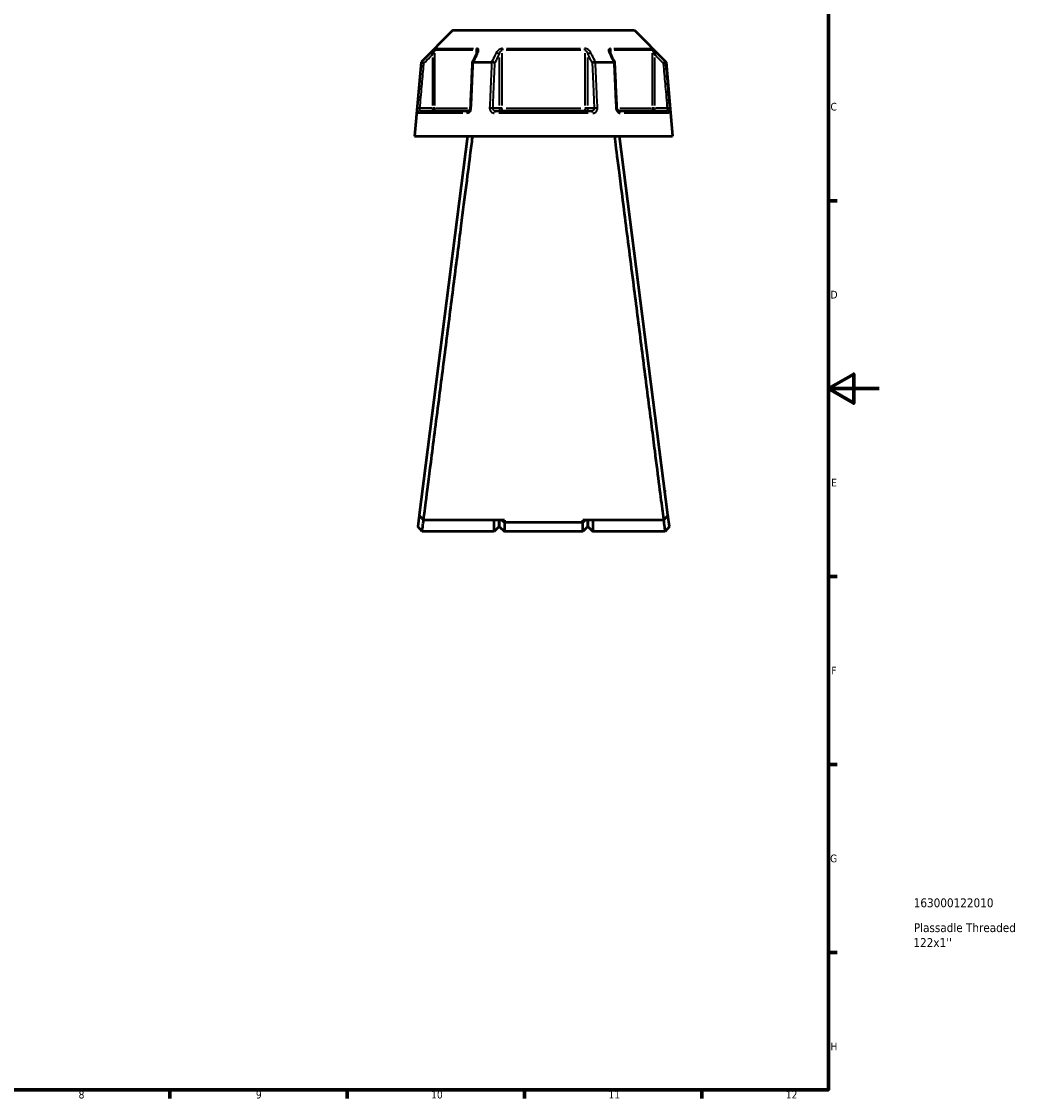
# Model space of a CAD drawing. Header units: millimetres. Extents: x 0 to 898, y 0 to 848.
# Tile 6 of 8: x 502 to 898, y 17 to 442. Entities that reach past the tile are written whole.
import ezdxf

# ---------------------------------------------------------------- set-up
doc = ezdxf.new("R2010")
doc.units = ezdxf.units.MM
for name, color, linetype, lineweight in [('Border (ANSI)', 7, 'Continuous', 70), ('Title (ISO)', 7, 'Continuous', 50), ('Visible (ANSI)', 7, 'Continuous', 50), ('Visible Narrow (ANSI)', 7, 'Continuous', 35)]:
    doc.layers.add(name, color=color, linetype=linetype, lineweight=lineweight)
doc.styles.add('Note Text (ANSI)', font='tahoma.ttf')
doc.styles.add('Note Text (ISO)', font='tahoma.ttf')

# ---------------------------------------------------------------- blocks, each defined once
blk = doc.blocks.new('Borders Default Border')
at = {"layer": 'Border (ANSI)'}
for p, q in [((821, 371.25), (824.45, 371.25)), ((821, 222.75), (824.45, 222.75)), ((821, 148.5), (824.45, 148.5)), ((821, 74.25), (824.45, 74.25)), ((560.67, 20), (560.67, 16.55)), ((630.75, 20), (630.75, 16.55)), ((700.83, 20), (700.83, 16.55)), ((770.92, 20), (770.92, 16.55))]:
    blk.add_line(p, q, dxfattribs=at)
at = {"layer": 'Border (ANSI)', "flags": 128}
for points in [[(20, 20), (20, 574), (821, 574), (821, 20), (20, 20)], [(841, 297), (821, 297), (831, 302.77), (831, 291.23), (821, 297)]]:
    blk.add_lwpolyline(points, dxfattribs=at)
at = {"layer": 'Border (ANSI)', "attachment_point": 7, "style": 'Note Text (ANSI)'}
for s, insert, char_height in [('C', (821.8, 406.8), 3.05), ('D', (821.81, 332.6), 3.05), ('E', (822.05, 258.35), 3.05), ('F', (822.14, 184.1), 3.05), ('G', (821.66, 109.79), 3.05), ('H', (821.81, 35.6), 3.05), ('8', (524.63, 16.48), 3.05), ('9', (594.7, 16.49), 3.05), ('10', (663.96, 16.49), 3.048), ('11', (734.04, 16.55), 3.048), ('12', (804.13, 16.55), 3.048)]:
    blk.add_mtext(s, dxfattribs=dict(at, insert=insert, char_height=char_height))
blk = doc.blocks.new('Title Blocks ISO')
at = {"layer": 'Title (ISO)', "style": 'Note Text (ISO)'}
for tag, p in [('PART_NUMBER_001', (33.69, 72.11)), ('DESCRIPTION_001', (33.74, 62.29)), ('DESCRIPTION_002', (33.56, 56.39))]:
    blk.add_attdef(tag, p, '', height=3.5, dxfattribs=at)

msp = doc.modelspace()

# ---------------------------------------------------------------- linework, layer by layer
at = {"layer": 'Visible (ANSI)'}
for p, q in [((672.487, 438.553), (659.952, 426.018)), ((672.487, 438.553), (744.298, 438.553)), ((744.298, 438.553), (756.834, 426.018)), ((659.952, 426.018), (657.393, 396.768)), ((659.952, 426.018), (660.131, 426.018)), ((680.658, 426.018), (687.865, 426.018)), ((728.92, 426.018), (736.127, 426.018)), ((756.655, 426.018), (756.834, 426.018)), ((756.834, 426.018), (759.393, 396.768)), ((659.563, 406.768), (678.695, 406.768)), ((689.261, 406.768), (727.525, 406.768)), ((738.09, 406.768), (757.222, 406.768)), ((657.393, 396.768), (759.393, 396.768)), ((678.393, 396.768), (659.22, 247.016)), ((757.565, 247.016), (738.393, 396.768)), ((660.393, 256.693), (660.393, 256.175)), ((660.459, 256.693), (660.393, 256.693)), ((756.393, 256.693), (756.326, 256.693)), ((756.393, 256.175), (756.393, 256.693)), ((659.22, 247.016), (658.647, 242.537)), ((758.139, 242.537), (757.565, 247.016)), ((660.393, 240.553), (658.647, 242.537)), ((692.893, 244.992), (660.962, 244.992)), ((688.893, 240.553), (688.893, 244.992)), ((690.893, 242.553), (688.893, 240.553)), ((690.893, 244.992), (690.893, 242.553)), ((690.893, 242.553), (690.893, 244.992)), ((690.893, 242.553), (692.893, 240.553)), ((691.937, 244.992), (692.893, 244.078)), ((692.893, 244.992), (692.893, 244.078)), ((692.893, 244.078), (692.893, 240.553)), ((723.893, 244.078), (692.893, 244.078)), ((755.824, 244.992), (723.893, 244.992)), ((724.848, 244.992), (723.893, 244.078)), ((723.893, 244.078), (723.893, 244.992)), ((723.893, 240.553), (723.893, 244.078)), ((725.893, 242.553), (723.893, 240.553)), ((725.893, 242.553), (725.893, 244.992)), ((725.893, 244.992), (725.893, 242.553)), ((725.893, 242.553), (727.893, 240.553)), ((727.893, 244.992), (727.893, 240.553)), ((758.139, 242.537), (756.393, 240.553)), ((688.893, 240.553), (660.393, 240.553)), ((723.893, 240.553), (692.893, 240.553)), ((756.393, 240.553), (727.893, 240.553))]:
    msp.add_line(p, q, dxfattribs=at)
for centre, major_axis, ratio, start_param, end_param in [((6728.671, -11292.055), (200.223, -16541.908), 0.5089562, 3.9187499, 3.9190515), ((-5221.079, -11113.932), (198.24, 16290.5), 0.5090036, 5.5057573, 5.5060635)]:
    msp.add_ellipse(centre, major_axis=major_axis, ratio=ratio, start_param=start_param, end_param=end_param, dxfattribs=at)
for points, knots in [([(682.146, 429.894), (682.146, 429.88), (682.145, 429.86), (682.138, 429.809), (682.133, 429.78), (682.118, 429.713), (682.107, 429.676), (682.081, 429.597), (682.066, 429.555), (682.029, 429.467), (682.008, 429.421), (681.984, 429.374)], [0.20265986, 0.20265986, 0.20265986, 0.20265986, 0.23121109, 0.23121109, 0.25976233, 0.25976233, 0.28831356, 0.28831356, 0.3168648, 0.3168648, 0.34541603, 0.34541603, 0.34541603, 0.34541603]), ([(734.801, 429.374), (734.777, 429.421), (734.756, 429.467), (734.72, 429.555), (734.704, 429.597), (734.678, 429.676), (734.668, 429.713), (734.652, 429.78), (734.647, 429.809), (734.641, 429.86), (734.64, 429.88), (734.64, 429.894)], [0, 0, 0, 0, 0.02855139, 0.02855139, 0.05710278, 0.05710278, 0.08565416, 0.08565416, 0.11420555, 0.11420555, 0.14275694, 0.14275694, 0.14275694, 0.14275694]), ([(661.094, 425.568), (661.092, 425.569), (661.091, 425.569), (660.971, 425.625), (660.853, 425.681), (660.632, 425.784), (660.53, 425.832), (660.353, 425.914), (660.28, 425.948), (660.175, 425.997), (660.143, 426.012), (660.133, 426.017)], [-0.15379395, -0.15379395, -0.15379395, -0.15379395, -0.15331866, -0.15331866, -0.11412838, -0.11412838, -0.07544952, -0.07544952, -0.03695642, -0.03695642, 0, 0, 0, 0]), ([(680.201, 425.794), (680.149, 424.595), (680.096, 423.396), (679.991, 420.999), (679.938, 419.8), (679.833, 417.402), (679.78, 416.204), (679.675, 413.806), (679.622, 412.607), (679.517, 410.21), (679.465, 409.011), (679.412, 407.812)], [0.6295477, 0.6295477, 0.6295477, 0.6295477, 0.9905716, 0.9905716, 1.3515954, 1.3515954, 1.7126192, 1.7126192, 2.0736431, 2.0736431, 2.4346669, 2.4346669, 2.4346669, 2.4346669]), ([(680.637, 426.017), (680.536, 426.012), (680.449, 425.997), (680.308, 425.948), (680.257, 425.914), (680.212, 425.849), (680.203, 425.822), (680.201, 425.794)], [-0.153676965, -0.153676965, -0.153676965, -0.153676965, -0.116634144, -0.116634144, -0.078050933, -0.078050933, -0.055255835, -0.055255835, -0.055255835, -0.055255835]), ([(689.16, 425.568), (689.159, 425.569), (689.158, 425.569), (689.098, 425.625), (689.019, 425.681), (688.83, 425.784), (688.722, 425.832), (688.488, 425.914), (688.364, 425.948), (688.118, 425.997), (687.999, 426.012), (687.888, 426.017)], [-0.15379395, -0.15379395, -0.15379395, -0.15379395, -0.15331881, -0.15331881, -0.11412844, -0.11412844, -0.0754498, -0.0754498, -0.03695649, -0.03695649, 0, 0, 0, 0]), ([(728.897, 426.017), (728.786, 426.012), (728.667, 425.997), (728.421, 425.948), (728.297, 425.914), (728.063, 425.832), (727.955, 425.784), (727.767, 425.681), (727.687, 425.625), (727.627, 425.569), (727.626, 425.569), (727.626, 425.568)], [-0.15367698, -0.15367698, -0.15367698, -0.15367698, -0.11663415, -0.11663415, -0.07805092, -0.07805092, -0.03928192, -0.03928192, 0, 0, 0.00047625, 0.00047625, 0.00047625, 0.00047625]), ([(736.584, 425.794), (736.583, 425.822), (736.574, 425.849), (736.528, 425.914), (736.477, 425.948), (736.336, 425.997), (736.249, 426.012), (736.148, 426.017)], [-0.09819174, -0.09819174, -0.09819174, -0.09819174, -0.075449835, -0.075449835, -0.036956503, -0.036956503, 0, 0, 0, 0]), ([(737.373, 407.812), (737.321, 409.011), (737.268, 410.21), (737.163, 412.607), (737.11, 413.806), (737.005, 416.204), (736.952, 417.402), (736.847, 419.8), (736.795, 420.999), (736.689, 423.396), (736.637, 424.595), (736.584, 425.794)], [1.2046153, 1.2046153, 1.2046153, 1.2046153, 1.5656392, 1.5656392, 1.926663, 1.926663, 2.2876869, 2.2876869, 2.6487107, 2.6487107, 3.0097345, 3.0097345, 3.0097345, 3.0097345]), ([(755.692, 425.568), (755.693, 425.569), (755.695, 425.569), (755.815, 425.625), (755.933, 425.681), (756.154, 425.784), (756.256, 425.832), (756.432, 425.914), (756.506, 425.948), (756.61, 425.997), (756.642, 426.012), (756.652, 426.017)], [-0.0004764, -0.0004764, -0.0004764, -0.0004764, 0, 0, 0.03928183, 0.03928183, 0.07805105, 0.07805105, 0.11663408, 0.11663408, 0.15367683, 0.15367683, 0.15367683, 0.15367683]), ([(679.412, 407.812), (679.408, 407.713), (679.393, 407.613), (679.344, 407.422), (679.31, 407.331), (679.228, 407.166), (679.181, 407.093), (679.079, 406.968), (679.026, 406.917), (678.919, 406.836), (678.866, 406.809), (678.772, 406.774), (678.731, 406.768), (678.695, 406.768)], [0, 0, 0, 0, 0.05067005, 0.05067005, 0.10084685, 0.10084685, 0.1507669, 0.1507669, 0.20138762, 0.20138762, 0.25586434, 0.25586434, 0.31481094, 0.31481094, 0.31481094, 0.31481094]), ([(738.09, 406.768), (738.052, 406.768), (738.008, 406.775), (737.901, 406.817), (737.838, 406.853), (737.718, 406.956), (737.662, 407.016), (737.562, 407.158), (737.518, 407.238), (737.445, 407.412), (737.417, 407.506), (737.385, 407.672), (737.377, 407.742), (737.373, 407.812)], [0, 0, 0, 0, 0.06296271, 0.06296271, 0.12592542, 0.12592542, 0.17893056, 0.17893056, 0.22915943, 0.22915943, 0.27910739, 0.27910739, 0.31481354, 0.31481354, 0.31481354, 0.31481354]), ([(660.962, 244.992), (661.136, 246.354), (661.449, 248.785), (662.401, 256.202), (663.091, 261.573), (664.828, 275.115), (665.907, 283.525), (668.015, 299.972), (669.012, 307.75), (670.021, 315.634), (670.526, 319.575), (671.034, 323.543), (672.045, 331.44), (672.548, 335.369), (673.537, 343.099), (674.023, 346.9), (674.967, 354.286), (675.426, 357.871), (676.611, 367.148), (677.303, 372.556), (678.56, 382.403), (679.118, 386.773), (679.906, 392.942), (680.183, 395.111), (680.394, 396.768)], [0.1827624, 0.1827624, 0.1827624, 0.1827624, 0.4709552, 0.4709552, 0.8111331, 0.8111331, 1.1879446, 1.1879446, 1.4903618, 1.4903618, 1.4903618, 1.6415704, 1.6415704, 1.792779, 1.792779, 1.9439876, 1.9439876, 2.0951962, 2.0951962, 2.3522509, 2.3522509, 2.6228741, 2.6228741, 2.8250468, 2.8250468, 2.8250468, 2.8250468]), ([(736.391, 396.768), (736.723, 394.166), (737.217, 390.294), (738.523, 380.07), (739.353, 373.573), (741.335, 358.061), (742.513, 348.85), (744.732, 331.504), (745.754, 323.517), (746.764, 315.634), (747.269, 311.692), (747.77, 307.776), (748.756, 300.085), (749.239, 296.311), (750.178, 288.988), (750.633, 285.44), (751.504, 278.651), (751.919, 275.41), (752.976, 267.173), (753.571, 262.538), (754.612, 254.43), (755.046, 251.046), (755.565, 247.009), (755.719, 245.809), (755.824, 244.992)], [-2.8250468, -2.8250468, -2.8250468, -2.8250468, -2.507558, -2.507558, -2.1689598, -2.1689598, -1.792779, -1.792779, -1.4903618, -1.4903618, -1.4903618, -1.3391532, -1.3391532, -1.1879446, -1.1879446, -1.036736, -1.036736, -0.8855274, -0.8855274, -0.6284727, -0.6284727, -0.3556647, -0.3556647, -0.1827624, -0.1827624, -0.1827624, -0.1827624]), ([(660.962, 244.992), (660.671, 245.329), (660.381, 245.667), (659.801, 246.341), (659.51, 246.679), (659.22, 247.016)], [-0.26701667, -0.26701667, -0.26701667, -0.26701667, -0.13352304, -0.13352304, 0, 0, 0, 0]), ([(757.565, 247.016), (757.275, 246.679), (756.985, 246.341), (756.404, 245.667), (756.114, 245.329), (755.824, 244.992)], [-0.26701645, -0.26701645, -0.26701645, -0.26701645, -0.13349305, -0.13349305, 0, 0, 0, 0]), ([(660.393, 240.554), (660.393, 240.554), (660.421, 240.768), (660.549, 241.744), (660.67, 242.669), (660.872, 244.221), (660.921, 244.597), (660.972, 244.992)], [-3.14159265, -3.14159265, -3.14159265, -3.14159265, -2.78104471, -2.78104471, -2.29845969, -2.29845969, -2.1565837, -2.1565837, -2.1565837, -2.1565837]), ([(755.813, 244.992), (755.865, 244.597), (755.913, 244.221), (756.115, 242.669), (756.237, 241.744), (756.364, 240.768), (756.392, 240.554), (756.393, 240.554)], [2.1565837, 2.1565837, 2.1565837, 2.1565837, 2.29845969, 2.29845969, 2.78104471, 2.78104471, 3.14159265, 3.14159265, 3.14159265, 3.14159265])]:
    msp.add_open_spline(points, degree=3, knots=knots, dxfattribs=at)
for points in [[(660.131, 426.018), (660.131, 426.018), (660.132, 426.017), (660.133, 426.017)], [(680.637, 426.017), (680.644, 426.017), (680.651, 426.018), (680.658, 426.018)], [(687.865, 426.018), (687.873, 426.018), (687.88, 426.017), (687.888, 426.017)], [(728.897, 426.017), (728.905, 426.017), (728.913, 426.018), (728.92, 426.018)], [(736.127, 426.018), (736.134, 426.018), (736.141, 426.017), (736.148, 426.017)], [(756.652, 426.017), (756.653, 426.017), (756.654, 426.018), (756.655, 426.018)]]:
    msp.add_open_spline(points, degree=3, dxfattribs=at)
at = {"layer": 'Visible Narrow (ANSI)'}
for p, q in [((680.461, 430.694), (665.716, 430.694)), ((666.005, 431.402), (680.65, 431.402)), ((681.76, 430.606), (681.76, 429.016)), ((723.137, 430.694), (693.648, 430.694)), ((693.748, 431.402), (723.038, 431.402)), ((735.025, 429.016), (735.025, 430.606)), ((736.135, 431.402), (750.781, 431.402)), ((751.069, 430.694), (736.324, 430.694)), ((663.766, 429.627), (664.411, 428.978)), ((664.464, 427.867), (664.464, 408.826)), ((665.455, 408.914), (665.455, 429.548)), ((690.845, 427.867), (690.845, 408.826)), ((692.087, 408.914), (692.087, 429.548)), ((724.698, 429.548), (724.698, 408.914)), ((725.94, 408.826), (725.94, 427.867)), ((751.331, 429.548), (751.331, 408.914)), ((752.321, 408.826), (752.321, 427.867)), ((752.374, 428.978), (753.02, 429.627)), ((659.457, 407.775), (658.547, 407.855)), ((676.52, 405.855), (658.863, 405.855)), ((664.217, 407.768), (659.777, 407.768)), ((664.464, 407.69), (664.464, 406.771)), ((665.442, 407.768), (664.536, 407.768)), ((665.69, 407.768), (678.298, 407.768)), ((690.722, 407.768), (688.502, 407.768)), ((726.05, 405.855), (690.736, 405.855)), ((692.02, 407.768), (690.883, 407.768)), ((693.648, 407.768), (723.137, 407.768)), ((725.902, 407.768), (724.765, 407.768)), ((728.284, 407.768), (726.064, 407.768)), ((738.487, 407.768), (751.096, 407.768)), ((757.922, 405.855), (740.265, 405.855)), ((752.25, 407.768), (751.343, 407.768)), ((752.321, 406.771), (752.321, 407.69)), ((757.008, 407.768), (752.568, 407.768)), ((758.239, 407.855), (757.329, 407.775))]:
    msp.add_line(p, q, dxfattribs=at)
for centre, major_axis, ratio, start_param, end_param in [((666.445, 430.694), (0, -1), 0.9904959, 3.9662607, 4.6731191), ((682.374, 430.694), (0, 1), 0.6143631, 0.8246681, 1.5315264), ((692.463, 430.694), (0, -1), 0.3761328, 3.9662607, 4.6731191), ((724.322, 430.694), (0, 1), 0.3761328, 4.7516589, 5.4585172), ((734.411, 430.694), (0, -1), 0.6143631, 1.6100662, 2.3169246), ((750.34, 430.694), (0, 1), 0.9904959, 4.7516589, 5.4585172), ((682.878, 428.925), (-0.894, 0.449), 0.6136988, 5.5048942, 6.2422226), ((689.979, 428.925), (-0.894, 0.449), 0.6136988, 3.9026286, 5.2571626), ((726.806, 428.925), (-0.894, -0.449), 0.6136988, 4.1676154, 5.5221494), ((733.908, 428.925), (0.894, 0.449), 0.6136988, 0.0409627, 0.7782911), ((659.563, 405.768), (0, 1), 0.992287, 0.0741765, 1.4093534), ((664.464, 407.768), (0, -1), 0.9904959, 0.0785398, 1.4922565), ((678.695, 405.768), (0, 1), 0.6034974, 0.0741765, 1.4093534), ((680.411, 407.768), (-0.999, 0.044), 0.0757423, 5.369153, 6.2350783), ((687.512, 407.768), (0.999, -0.044), 0.0757423, 0.5996329, 1.9382948), ((689.261, 405.768), (0, 1), 0.3887896, 0.0741765, 1.4093534), ((691.711, 407.768), (0, -1), 0.8660254, 4.7909288, 6.2046455), ((691.711, 407.768), (0, -1), 0.3761328, 0.0785398, 1.4922565), ((725.074, 407.768), (0, -1), 0.3761328, 4.7909288, 6.2046455), ((725.074, 407.768), (0, -1), 0.8660254, 0.0785398, 1.4922565), ((727.525, 405.768), (0, 1), 0.3887896, 4.8738319, 6.2090088), ((729.273, 407.768), (0.999, 0.044), 0.0757423, 1.2032978, 2.5419597), ((736.374, 407.768), (0.999, 0.044), 0.0757423, 0.048107, 0.9140323), ((738.09, 405.768), (0, 1), 0.6034974, 4.8738319, 6.2090088), ((752.321, 407.768), (0, -1), 0.9904959, 4.7909288, 6.2046455), ((757.222, 405.768), (0, 1), 0.992287, 4.8738319, 6.2090088)]:
    msp.add_ellipse(centre, major_axis=major_axis, ratio=ratio, start_param=start_param, end_param=end_param, dxfattribs=at)
for points, knots in [([(665.745, 431.402), (665.713, 431.402), (665.639, 431.358), (665.308, 431.109), (664.952, 430.785), (664.318, 430.182), (664.037, 429.908), (663.76, 429.632)], [-0.34541645, -0.34541645, -0.34541645, -0.34541645, -0.27620858, -0.27620858, -0.11734182, -0.11734182, 0, 0, 0, 0]), ([(664.464, 428.925), (664.603, 429.201), (664.743, 429.475), (665.06, 430.077), (665.238, 430.401), (665.402, 430.651), (665.439, 430.694), (665.455, 430.694)], [0, 0, 0, 0, 0.11734182, 0.11734182, 0.27620858, 0.27620858, 0.34541645, 0.34541645, 0.34541645, 0.34541645]), ([(681.76, 430.694), (681.794, 430.694), (681.826, 430.689), (681.904, 430.659), (681.947, 430.626), (682.031, 430.522), (682.067, 430.442), (682.117, 430.265), (682.132, 430.169), (682.144, 430.011), (682.146, 429.954), (682.146, 429.894)], [0, 0, 0, 0, 0.02585168, 0.02585168, 0.06721438, 0.06721438, 0.12288915, 0.12288915, 0.17445287, 0.17445287, 0.20265986, 0.20265986, 0.20265986, 0.20265986]), ([(682.469, 429.632), (682.58, 429.853), (682.659, 430.073), (682.734, 430.456), (682.742, 430.622), (682.701, 430.876), (682.67, 430.972), (682.567, 431.15), (682.492, 431.229), (682.32, 431.333), (682.234, 431.366), (682.075, 431.396), (682.009, 431.402), (681.94, 431.402)], [-0.34541603, -0.34541603, -0.34541603, -0.34541603, -0.25141662, -0.25141662, -0.17445287, -0.17445287, -0.12288915, -0.12288915, -0.06721438, -0.06721438, -0.02585168, -0.02585168, 0, 0, 0, 0]), ([(692.197, 431.402), (691.995, 431.402), (691.781, 431.364), (691.049, 431.129), (690.595, 430.795), (690.013, 430.182), (689.823, 429.908), (689.684, 429.632)], [-0.34541684, -0.34541684, -0.34541684, -0.34541684, -0.28109054, -0.28109054, -0.11734182, -0.11734182, 0, 0, 0, 0]), ([(690.845, 428.925), (690.914, 429.201), (691.009, 429.475), (691.297, 430.088), (691.522, 430.422), (691.882, 430.657), (691.988, 430.694), (692.087, 430.694)], [0, 0, 0, 0, 0.11734182, 0.11734182, 0.28109054, 0.28109054, 0.34541684, 0.34541684, 0.34541684, 0.34541684]), ([(727.101, 429.632), (726.99, 429.853), (726.845, 430.073), (726.522, 430.456), (726.354, 430.622), (726.035, 430.876), (725.896, 430.972), (725.588, 431.149), (725.417, 431.229), (725.106, 431.333), (724.971, 431.366), (724.752, 431.396), (724.669, 431.402), (724.588, 431.402)], [-0.345416, -0.345416, -0.345416, -0.345416, -0.25131567, -0.25131567, -0.17440412, -0.17440412, -0.12292214, -0.12292214, -0.06721438, -0.06721438, -0.02585168, -0.02585168, 0, 0, 0, 0]), ([(724.698, 430.694), (724.738, 430.694), (724.779, 430.689), (724.886, 430.659), (724.953, 430.626), (725.106, 430.522), (725.191, 430.442), (725.343, 430.265), (725.411, 430.169), (725.569, 429.915), (725.652, 429.749), (725.813, 429.366), (725.885, 429.146), (725.94, 428.925)], [0, 0, 0, 0, 0.02585168, 0.02585168, 0.06721438, 0.06721438, 0.12292214, 0.12292214, 0.17440412, 0.17440412, 0.25131567, 0.25131567, 0.345416, 0.345416, 0.345416, 0.345416]), ([(734.845, 431.402), (734.678, 431.402), (734.532, 431.366), (734.113, 431.137), (734.024, 430.799), (734.088, 430.182), (734.178, 429.908), (734.317, 429.632)], [-0.34541683, -0.34541683, -0.34541683, -0.34541683, -0.28278882, -0.28278882, -0.11734182, -0.11734182, 0, 0, 0, 0]), ([(734.64, 429.895), (734.64, 430.192), (734.689, 430.455), (734.871, 430.659), (734.943, 430.694), (735.025, 430.694)], [0.14275694, 0.14275694, 0.14275694, 0.14275694, 0.28278882, 0.28278882, 0.34541683, 0.34541683, 0.34541683, 0.34541683]), ([(753.025, 429.632), (752.802, 429.855), (752.576, 430.076), (752.177, 430.459), (752.002, 430.624), (751.726, 430.877), (751.62, 430.972), (751.415, 431.149), (751.318, 431.229), (751.179, 431.333), (751.129, 431.366), (751.07, 431.396), (751.053, 431.402), (751.041, 431.402)], [-0.34541583, -0.34541583, -0.34541583, -0.34541583, -0.25081718, -0.25081718, -0.17415567, -0.17415567, -0.12305037, -0.12305037, -0.06721438, -0.06721438, -0.02585168, -0.02585168, 0, 0, 0, 0]), ([(751.331, 430.694), (751.337, 430.694), (751.345, 430.689), (751.375, 430.659), (751.399, 430.626), (751.468, 430.522), (751.517, 430.442), (751.619, 430.265), (751.672, 430.17), (751.81, 429.917), (751.897, 429.752), (752.097, 429.368), (752.209, 429.148), (752.321, 428.925)], [0, 0, 0, 0, 0.02585168, 0.02585168, 0.06721438, 0.06721438, 0.12305037, 0.12305037, 0.17415567, 0.17415567, 0.25081718, 0.25081718, 0.34541583, 0.34541583, 0.34541583, 0.34541583]), ([(660.133, 426.017), (660.082, 425.442), (660.032, 424.867), (659.753, 421.687), (659.524, 419.082), (659.295, 416.476), (659.043, 413.603), (658.79, 410.729), (658.538, 407.855)], [-3.0277883, -3.0277883, -3.0277883, -3.0277883, -2.8546488, -2.8546488, -2.0700153, -2.0700153, -2.0700153, -1.2046153, -1.2046153, -1.2046153, -1.2046153]), ([(659.531, 407.768), (659.783, 410.642), (660.035, 413.515), (660.287, 416.389), (660.516, 418.994), (660.745, 421.6), (661.014, 424.659), (661.054, 425.114), (661.094, 425.568)], [1.2046153, 1.2046153, 1.2046153, 1.2046153, 2.0700153, 2.0700153, 2.0700153, 2.8546488, 2.8546488, 2.9914398, 2.9914398, 2.9914398, 2.9914398]), ([(663.76, 429.632), (663.429, 429.302), (663.098, 428.973), (662.767, 428.643), (661.888, 427.768), (661.009, 426.893), (660.131, 426.018)], [-0.97913562, -0.97913562, -0.97913562, -0.97913562, -0.83895677, -0.83895677, -0.83895677, -0.46694349, -0.46694349, -0.46694349, -0.46694349]), ([(661.094, 425.568), (661.886, 426.357), (662.678, 427.147), (663.471, 427.936), (663.802, 428.266), (664.133, 428.595), (664.464, 428.925)], [0.50340845, 0.50340845, 0.50340845, 0.50340845, 0.83895677, 0.83895677, 0.83895677, 0.97913562, 0.97913562, 0.97913562, 0.97913562]), ([(679.842, 407.855), (679.968, 410.729), (680.094, 413.603), (680.22, 416.476), (680.334, 419.082), (680.448, 421.687), (680.587, 424.867), (680.612, 425.442), (680.637, 426.017)], [-2.4346669, -2.4346669, -2.4346669, -2.4346669, -1.569267, -1.569267, -1.569267, -0.7846335, -0.7846335, -0.6114939, -0.6114939, -0.6114939, -0.6114939]), ([(680.658, 426.018), (681.097, 426.893), (681.535, 427.768), (681.973, 428.643), (682.138, 428.973), (682.304, 429.302), (682.469, 429.632)], [-2.01955492, -2.01955492, -2.01955492, -2.01955492, -1.64756774, -1.64756774, -1.64756774, -1.5073628, -1.5073628, -1.5073628, -1.5073628]), ([(687.888, 426.017), (687.863, 425.442), (687.837, 424.867), (687.697, 421.687), (687.582, 419.082), (687.468, 416.476), (687.341, 413.603), (687.215, 410.729), (687.088, 407.855)], [-3.0277883, -3.0277883, -3.0277883, -3.0277883, -2.8546488, -2.8546488, -2.0700153, -2.0700153, -2.0700153, -1.2046153, -1.2046153, -1.2046153, -1.2046153]), ([(689.684, 429.632), (689.518, 429.302), (689.352, 428.973), (689.186, 428.643), (688.746, 427.768), (688.305, 426.893), (687.865, 426.018)], [-3.00295534, -3.00295534, -3.00295534, -3.00295534, -2.86277504, -2.86277504, -2.86277504, -2.49076321, -2.49076321, -2.49076321, -2.49076321]), ([(688.378, 407.768), (688.504, 410.642), (688.631, 413.515), (688.757, 416.389), (688.871, 418.994), (688.986, 421.6), (689.12, 424.659), (689.14, 425.114), (689.16, 425.568)], [1.2046153, 1.2046153, 1.2046153, 1.2046153, 2.0700153, 2.0700153, 2.0700153, 2.8546488, 2.8546488, 2.9914398, 2.9914398, 2.9914398, 2.9914398]), ([(689.16, 425.568), (689.556, 426.357), (689.952, 427.147), (690.348, 427.936), (690.514, 428.266), (690.68, 428.595), (690.845, 428.925)], [2.52722817, 2.52722817, 2.52722817, 2.52722817, 2.86277504, 2.86277504, 2.86277504, 3.00295534, 3.00295534, 3.00295534, 3.00295534]), ([(725.94, 428.925), (726.106, 428.595), (726.271, 428.266), (726.437, 427.936), (726.833, 427.147), (727.229, 426.357), (727.626, 425.568)], [1.5073628, 1.5073628, 1.5073628, 1.5073628, 1.64754309, 1.64754309, 1.64754309, 1.98308997, 1.98308997, 1.98308997, 1.98308997]), ([(728.92, 426.018), (728.48, 426.893), (728.04, 427.768), (727.599, 428.643), (727.433, 428.973), (727.267, 429.302), (727.101, 429.632)], [-2.01955492, -2.01955492, -2.01955492, -2.01955492, -1.64754309, -1.64754309, -1.64754309, -1.5073628, -1.5073628, -1.5073628, -1.5073628]), ([(727.626, 425.568), (727.645, 425.114), (727.665, 424.659), (727.8, 421.6), (727.914, 418.994), (728.029, 416.389), (728.155, 413.515), (728.281, 410.642), (728.407, 407.768)], [0.6478424, 0.6478424, 0.6478424, 0.6478424, 0.7846335, 0.7846335, 1.569267, 1.569267, 1.569267, 2.4346669, 2.4346669, 2.4346669, 2.4346669]), ([(729.697, 407.855), (729.571, 410.729), (729.444, 413.603), (729.318, 416.476), (729.203, 419.082), (729.088, 421.687), (728.948, 424.867), (728.923, 425.442), (728.897, 426.017)], [-2.4346669, -2.4346669, -2.4346669, -2.4346669, -1.569267, -1.569267, -1.569267, -0.7846335, -0.7846335, -0.6114939, -0.6114939, -0.6114939, -0.6114939]), ([(734.317, 429.632), (734.482, 429.303), (734.647, 428.973), (734.812, 428.643), (735.25, 427.768), (735.689, 426.893), (736.127, 426.018)], [-3.2795379, -3.2795379, -3.2795379, -3.2795379, -3.13940521, -3.13940521, -3.13940521, -2.76734577, -2.76734577, -2.76734577, -2.76734577]), ([(736.148, 426.017), (736.173, 425.442), (736.198, 424.867), (736.337, 421.687), (736.451, 419.082), (736.566, 416.476), (736.691, 413.603), (736.817, 410.729), (736.943, 407.855)], [-3.0277883, -3.0277883, -3.0277883, -3.0277883, -2.8546487, -2.8546487, -2.0700152, -2.0700152, -2.0700152, -1.2046153, -1.2046153, -1.2046153, -1.2046153]), ([(752.321, 428.925), (752.652, 428.596), (752.983, 428.266), (753.314, 427.936), (754.107, 427.147), (754.899, 426.357), (755.692, 425.568)], [1.5073628, 1.5073628, 1.5073628, 1.5073628, 1.64746939, 1.64746939, 1.64746939, 1.98308997, 1.98308997, 1.98308997, 1.98308997]), ([(756.655, 426.018), (755.776, 426.893), (754.897, 427.768), (754.018, 428.644), (753.687, 428.973), (753.356, 429.303), (753.025, 429.632)], [-2.01955492, -2.01955492, -2.01955492, -2.01955492, -1.64746939, -1.64746939, -1.64746939, -1.5073628, -1.5073628, -1.5073628, -1.5073628]), ([(755.692, 425.568), (755.732, 425.114), (755.772, 424.659), (756.04, 421.6), (756.269, 418.994), (756.498, 416.389), (756.75, 413.515), (757.002, 410.642), (757.255, 407.768)], [0.6478424, 0.6478424, 0.6478424, 0.6478424, 0.7846335, 0.7846335, 1.5692671, 1.5692671, 1.5692671, 2.4346669, 2.4346669, 2.4346669, 2.4346669]), ([(758.247, 407.855), (757.995, 410.729), (757.743, 413.603), (757.49, 416.476), (757.262, 419.082), (757.033, 421.687), (756.753, 424.867), (756.703, 425.442), (756.652, 426.017)], [-2.4346669, -2.4346669, -2.4346669, -2.4346669, -1.5692671, -1.5692671, -1.5692671, -0.7846335, -0.7846335, -0.6114939, -0.6114939, -0.6114939, -0.6114939]), ([(658.538, 407.855), (658.497, 407.384), (658.469, 406.914), (658.465, 406.285), (658.478, 406.079), (658.524, 405.892), (658.547, 405.855), (658.575, 405.855)], [-0.31481287, -0.31481287, -0.31481287, -0.31481287, -0.1729885, -0.1729885, -0.06653404, -0.06653404, 0, 0, 0, 0]), ([(659.563, 406.768), (659.536, 406.768), (659.513, 406.786), (659.469, 406.88), (659.457, 406.983), (659.462, 407.297), (659.489, 407.533), (659.531, 407.768)], [0, 0, 0, 0, 0.06653404, 0.06653404, 0.1729885, 0.1729885, 0.31481287, 0.31481287, 0.31481287, 0.31481287]), ([(678.094, 405.855), (678.442, 405.855), (678.8, 405.995), (679.289, 406.415), (679.455, 406.626), (679.676, 407.051), (679.748, 407.253), (679.82, 407.59), (679.837, 407.723), (679.842, 407.855)], [-0.31481094, -0.31481094, -0.31481094, -0.31481094, -0.18655676, -0.18655676, -0.10364264, -0.10364264, -0.03986256, -0.03986256, 0, 0, 0, 0]), ([(687.088, 407.855), (687.075, 407.566), (687.122, 407.277), (687.341, 406.708), (687.535, 406.439), (687.97, 406.087), (688.19, 405.976), (688.569, 405.875), (688.721, 405.855), (688.873, 405.855)], [-0.31481397, -0.31481397, -0.31481397, -0.31481397, -0.2278058, -0.2278058, -0.12655878, -0.12655878, -0.04867645, -0.04867645, 0, 0, 0, 0]), ([(689.261, 406.768), (689.181, 406.768), (689.102, 406.778), (688.907, 406.828), (688.795, 406.884), (688.578, 407.06), (688.484, 407.195), (688.383, 407.479), (688.366, 407.624), (688.378, 407.768)], [0, 0, 0, 0, 0.04867645, 0.04867645, 0.12655878, 0.12655878, 0.2278058, 0.2278058, 0.31481397, 0.31481397, 0.31481397, 0.31481397]), ([(728.407, 407.768), (728.413, 407.702), (728.412, 407.636), (728.395, 407.467), (728.368, 407.366), (728.271, 407.154), (728.191, 407.048), (727.937, 406.838), (727.735, 406.768), (727.525, 406.768)], [0, 0, 0, 0, 0.03982627, 0.03982627, 0.1035483, 0.1035483, 0.18638694, 0.18638694, 0.31481104, 0.31481104, 0.31481104, 0.31481104]), ([(727.912, 405.855), (728.314, 405.855), (728.709, 405.995), (729.218, 406.416), (729.382, 406.627), (729.588, 407.052), (729.649, 407.253), (729.697, 407.591), (729.703, 407.723), (729.697, 407.855)], [-0.31481104, -0.31481104, -0.31481104, -0.31481104, -0.18638694, -0.18638694, -0.1035483, -0.1035483, -0.03982627, -0.03982627, 0, 0, 0, 0]), ([(736.943, 407.855), (736.948, 407.749), (736.959, 407.643), (737.052, 407.125), (737.237, 406.734), (737.699, 406.211), (737.942, 406.04), (738.361, 405.886), (738.527, 405.855), (738.691, 405.855)], [-0.31481354, -0.31481354, -0.31481354, -0.31481354, -0.28284699, -0.28284699, -0.15713721, -0.15713721, -0.06043739, -0.06043739, 0, 0, 0, 0]), ([(757.255, 407.768), (757.266, 407.702), (757.277, 407.637), (757.301, 407.469), (757.312, 407.369), (757.328, 407.158), (757.329, 407.052), (757.312, 406.862), (757.287, 406.794), (757.24, 406.77), (757.231, 406.768), (757.222, 406.768)], [0, 0, 0, 0, 0.03957477, 0.03957477, 0.1028944, 0.1028944, 0.18520991, 0.18520991, 0.29222008, 0.29222008, 0.31481112, 0.31481112, 0.31481112, 0.31481112]), ([(758.21, 405.855), (758.22, 405.855), (758.229, 405.859), (758.277, 405.908), (758.303, 406.043), (758.321, 406.423), (758.32, 406.634), (758.304, 407.057), (758.293, 407.257), (758.269, 407.592), (758.259, 407.724), (758.247, 407.855)], [-0.31481112, -0.31481112, -0.31481112, -0.31481112, -0.29222008, -0.29222008, -0.18520991, -0.18520991, -0.1028944, -0.1028944, -0.03957477, -0.03957477, 0, 0, 0, 0])]:
    msp.add_open_spline(points, degree=3, knots=knots, dxfattribs=at)

# ---------------------------------------------------------------- block references
msp.add_blockref('Borders Default Border', (0, 0))
msp.add_blockref('Title Blocks ISO', (821, 20)).add_auto_attribs({'PART_NUMBER_001': '163000122010', 'DESCRIPTION_001': 'Plassadle Threaded', 'DESCRIPTION_002': "122x1''"})

doc.saveas('drawing.dxf')
